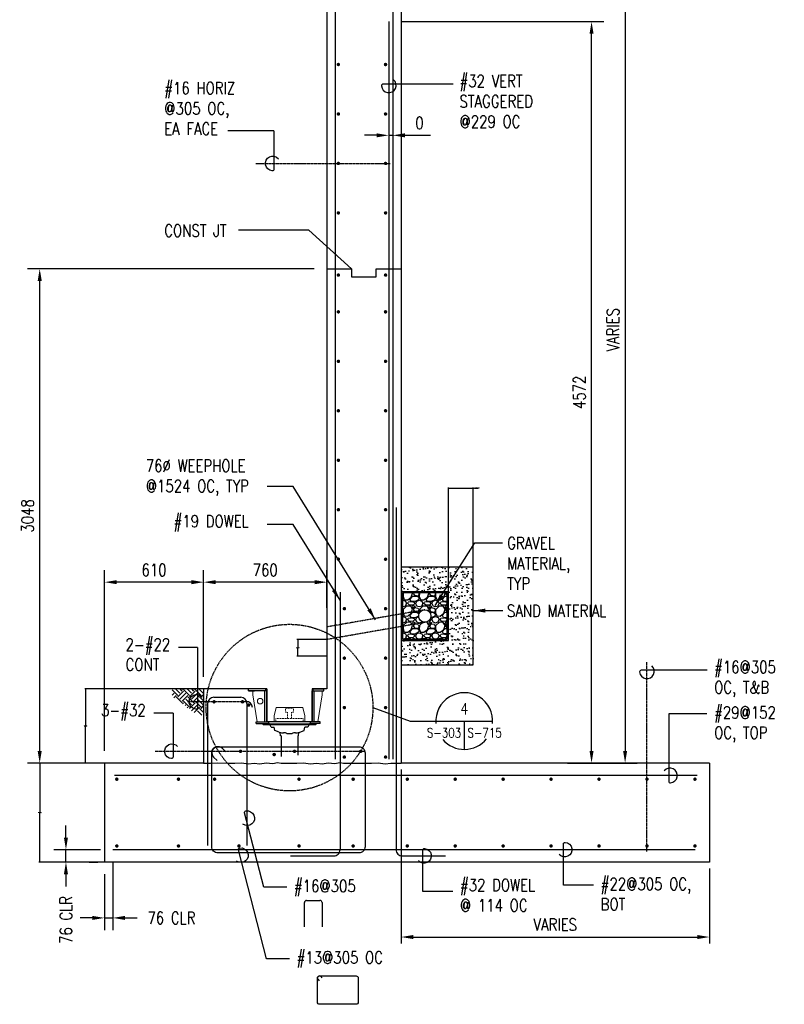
# Model space of a CAD drawing. Header units: millimetres. Extents: x -2877 to 35557, y -17134 to 14937.
# Tile 4 of 6: x 20457 to 25168, y -661 to 5409. Entities that reach past the tile are written whole.
import ezdxf
from ezdxf.enums import TextEntityAlignment as Align

# ---------------------------------------------------------------- set-up
doc = ezdxf.new("R2010")
doc.units = ezdxf.units.MM
for name, pattern in [('CENTER2', [1.125, 0.75, -0.125, 0.125, -0.125]), ('DASHED', [0.75, 0.5, -0.25]), ('HIDDEN', [0.375, 0.25, -0.125]), ('HIDDEN2', [0.1875, 0.125, -0.0625])]:
    doc.linetypes.add(name, pattern=pattern)
for name, color, linetype in [('G-ANNO-SYMB5', 5, 'DASHED'), ('S-ANNO-CNTR', 1, 'CENTER2'), ('S-ANNO-DIMS', 2, 'Continuous'), ('S-ANNO-PATT', 1, 'Continuous'), ('S-ANNO-SYMB_4', 4, 'Continuous'), ('S-ANNO-TEXT', 3, 'Continuous'), ('S-SDEL-LW25', 3, 'Continuous'), ('S-SECT-CONC', 4, 'Continuous'), ('S-SECT-HIDE', 2, 'HIDDEN'), ('S-SECT-MBND', 1, 'Continuous'), ('S-SECT-PATT', 1, 'Continuous'), ('S-SECT-RBAR', 5, 'Continuous')]:
    doc.layers.add(name, color=color, linetype=linetype)
doc.layers.add('S-SDEL-HIDD', color=8, linetype='HIDDEN2', lineweight=9)
doc.layers.add('S-SDEL-LW18', color=190, linetype='Continuous', lineweight=18)
doc.styles.add('BASE16', font='romans.shx', dxfattribs={"width": 0.8})
doc.styles.add('DETNO', font='romans', dxfattribs={"width": 0.7})
doc.styles.add('ROMANS', font='ROMANS.shx', dxfattribs={"width": 0.8})
doc.styles.add('TAGS', font='romans', dxfattribs={"width": 0.5})
doc.styles.add('Text', font='romans.shx', dxfattribs={"width": 0.8, "height": 3})
doc.dimstyles.new('NFL_1', dxfattribs={"dimscale": 0, "dimtxt": 3, "dimasz": 3.3, "dimexe": 3, "dimexo": 3, "dimgap": 1.5, "dimtad": 1, "dimdec": 0, "dimzin": 3, "dimdsep": 46, "dimtxsty": 'Text', "dimblk2": 'ARCHTICK', "dimcen": 3, "dimdle": 3, "dimclrd": 1, "dimclre": 1, "dimclrt": 2, "dimadec": 0, "dimazin": 0, "dimtfac": 0.75, "dimtdec": 0, "dimtmove": 2, "dimatfit": 3, "dimfxl": 0.125, "dimtfillclr": 1, "dimfrac": 2, "dimtolj": 1, "dimtzin": 0, "dimarcsym": 1})
doc.dimstyles.get("Standard").update_dxf_attribs({"dimtxt": 0.125, "dimasz": 0.125, "dimexe": 0.18, "dimexo": 0.0625, "dimgap": 0.125, "dimtad": 0, "dimtih": 1, "dimtoh": 1, "dimdec": 4, "dimzin": 0, "dimdsep": 46, "dimtxsty": 'Text', "dimcen": 0.125, "dimclrt": 2, "dimadec": 0, "dimazin": 0, "dimtfac": 1, "dimtdec": 4, "dimtofl": 0, "dimtmove": 0, "dimatfit": 3, "dimfxl": 0.18, "dimtolj": 1, "dimtzin": 0, "dimarcsym": 0})

# ---------------------------------------------------------------- blocks, each defined once
blk = doc.blocks.new('*D61')
at = {"layer": 'Defpoints', "color": 0, "transparency": 16777216}
for p in [(20580.4, 825.9), (20978.9, 825.9), (20978.9, 215.9)]:
    blk.add_point(p, dxfattribs=at)
at = {"layer": 'S-ANNO-DIMS', "color": 0, "lineweight": -2, "transparency": 16777216}
for p, q in [((20977.3, 825.9), (20575.9, 825.9)), ((20580.4, 822.8), (20580.4, 525.5)), ((20580.4, 219), (20580.4, 516.3)), ((20977.3, 215.9), (20575.9, 215.9))]:
    blk.add_line(p, q, dxfattribs=at)
at = {"layer": 'S-ANNO-DIMS', "color": 0, "transparency": 16777216}
for points in [[(20579.9, 822.8), (20580.9, 822.8), (20580.4, 825.9)], [(20579.9, 219), (20580.9, 219), (20580.4, 215.9)]]:
    blk.add_solid(points, dxfattribs=at)
at = {"layer": 'S-ANNO-DIMS', "color": 2, "transparency": 16777216, "insert": (20580.4, 520.9), "char_height": 3, "attachment_point": 5, "style": 'Text'}
blk.add_mtext('\\A1;610.0000', dxfattribs=at)
blk = doc.blocks.new('*D62')
at = {"layer": 'Defpoints', "color": 0, "transparency": 16777216}
for p in [(20862.5, 1282.9), (21589.9, 1282.9), (20978.9, 825.9)]:
    blk.add_point(p, dxfattribs=at)
at = {"layer": 'S-ANNO-DIMS', "color": 0, "lineweight": -2, "transparency": 16777216}
for p, q in [((21588.3, 1282.9), (20858, 1282.9)), ((20862.5, 1279.8), (20862.5, 1059)), ((20862.5, 829), (20862.5, 1049.8)), ((20977.3, 825.9), (20858, 825.9))]:
    blk.add_line(p, q, dxfattribs=at)
at = {"layer": 'S-ANNO-DIMS', "color": 0, "transparency": 16777216}
for points in [[(20862, 1279.8), (20863, 1279.8), (20862.5, 1282.9)], [(20862, 829), (20863, 829), (20862.5, 825.9)]]:
    blk.add_solid(points, dxfattribs=at)
at = {"layer": 'S-ANNO-DIMS', "color": 2, "transparency": 16777216, "insert": (20862.5, 1054.4), "char_height": 3, "attachment_point": 5, "style": 'Text'}
blk.add_mtext('\\A1;457.0000', dxfattribs=at)
blk = doc.blocks.new('*D72')
at = {"layer": 'Defpoints', "color": 0, "transparency": 16777216}
for p in [(20742.1, 292.1), (21030.6, 292.1), (20978.9, 215.9)]:
    blk.add_point(p, dxfattribs=at)
at = {"layer": 'S-ANNO-DIMS', "color": 1, "lineweight": -2, "transparency": 16777216}
for p, q in [((20742.1, 367.1), (20742.1, 442.1)), ((20955.6, 292.1), (20667.1, 292.1)), ((20742.1, 215.9), (20742.1, 292.1)), ((20903.9, 215.9), (20667.1, 215.9)), ((20742.1, 140.9), (20742.1, 65.9))]:
    blk.add_line(p, q, dxfattribs=at)
at = {"layer": 'S-ANNO-DIMS', "color": 1, "transparency": 16777216}
for points in [[(20729.6, 367.1), (20754.6, 367.1), (20742.1, 292.1)], [(20729.6, 140.9), (20754.6, 140.9), (20742.1, 215.9)]]:
    blk.add_solid(points, dxfattribs=at)
at = {"layer": 'S-ANNO-DIMS', "color": 2, "transparency": 16777216, "insert": (20742.1, -140.9), "char_height": 75, "attachment_point": 5, "rotation": 90, "style": 'Text'}
blk.add_mtext('\\A1;76 CLR', dxfattribs=at)
blk = doc.blocks.new('_ArchTick')
at = {"color": 0, "linetype": 'ByBlock', "const_width": 0.15}
blk.add_lwpolyline([(-0.5, -0.5), (0.5, 0.5)], dxfattribs=at)
blk = doc.blocks.new('*D70')
at = {"layer": 'Defpoints', "color": 0, "transparency": 16777216}
for p in [(21589.9, 1941.4), (22349.9, 1708.5), (21589.9, 1282.9)]:
    blk.add_point(p, dxfattribs=at)
at = {"layer": 'S-ANNO-DIMS', "color": 1, "lineweight": -2, "transparency": 16777216}
for p, q in [((21589.9, 1357.9), (21589.9, 2016.4)), ((22349.9, 1783.5), (22349.9, 2016.4)), ((22274.9, 1941.4), (21664.9, 1941.4))]:
    blk.add_line(p, q, dxfattribs=at)
at = {"layer": 'S-ANNO-DIMS', "color": 1, "transparency": 16777216}
for points in [[(21664.9, 1953.9), (21664.9, 1928.9), (21589.9, 1941.4)], [(22274.9, 1953.9), (22274.9, 1928.9), (22349.9, 1941.4)]]:
    blk.add_solid(points, dxfattribs=at)
at = {"layer": 'S-ANNO-DIMS', "color": 2, "transparency": 16777216, "insert": (21969.9, 2016.4), "char_height": 75, "attachment_point": 5, "style": 'Text'}
blk.add_mtext('\\A1;760', dxfattribs=at)
blk = doc.blocks.new('*D69')
at = {"layer": 'Defpoints', "color": 0, "transparency": 16777216}
for p in [(20979.9, 1941.4), (21589.9, 1282.9), (20979.9, 825.9)]:
    blk.add_point(p, dxfattribs=at)
at = {"layer": 'S-ANNO-DIMS', "color": 1, "lineweight": -2, "transparency": 16777216}
for p, q in [((20979.9, 900.9), (20979.9, 2016.4)), ((21589.9, 1357.9), (21589.9, 2016.4)), ((21514.9, 1941.4), (21054.9, 1941.4))]:
    blk.add_line(p, q, dxfattribs=at)
at = {"layer": 'S-ANNO-DIMS', "color": 1, "transparency": 16777216}
for points in [[(21054.9, 1953.9), (21054.9, 1928.9), (20979.9, 1941.4)], [(21514.9, 1953.9), (21514.9, 1928.9), (21589.9, 1941.4)]]:
    blk.add_solid(points, dxfattribs=at)
at = {"layer": 'S-ANNO-DIMS', "color": 2, "transparency": 16777216, "insert": (21284.9, 2016.4), "char_height": 75, "attachment_point": 5, "style": 'Text'}
blk.add_mtext('\\A1;610', dxfattribs=at)
blk = doc.blocks.new('*D63')
at = {"layer": 'Defpoints', "color": 0, "transparency": 16777216}
for p in [(22169.8, 1587.9), (22349.9, 1587.9), (22349.9, 1485.9)]:
    blk.add_point(p, dxfattribs=at)
at = {"layer": 'S-ANNO-DIMS', "color": 0, "lineweight": -2, "transparency": 16777216}
for p, q in [((22348.3, 1587.9), (22165.3, 1587.9)), ((22169.8, 1584.8), (22169.8, 1541.5)), ((22169.8, 1489), (22169.8, 1532.3)), ((22348.3, 1485.9), (22165.3, 1485.9))]:
    blk.add_line(p, q, dxfattribs=at)
at = {"layer": 'S-ANNO-DIMS', "color": 0, "transparency": 16777216}
for points in [[(22169.3, 1584.8), (22170.3, 1584.8), (22169.8, 1587.9)], [(22169.3, 1489), (22170.3, 1489), (22169.8, 1485.9)]]:
    blk.add_solid(points, dxfattribs=at)
at = {"layer": 'S-ANNO-DIMS', "color": 2, "transparency": 16777216, "insert": (22169.8, 1536.9), "char_height": 3, "attachment_point": 5, "style": 'Text'}
blk.add_mtext('\\A1;102.0000', dxfattribs=at)
blk = doc.blocks.new('*D71')
at = {"layer": 'Defpoints', "color": 0, "transparency": 16777216}
for p in [(21030.6, 292.1), (20979.9, 215.9), (21030.6, -128.7)]:
    blk.add_point(p, dxfattribs=at)
at = {"layer": 'S-ANNO-DIMS', "color": 1, "lineweight": -2, "transparency": 16777216}
for p, q in [((21030.6, 217.1), (21030.6, -203.7)), ((20979.9, 140.9), (20979.9, -203.7)), ((20904.9, -128.7), (20829.9, -128.7)), ((20979.9, -128.7), (21030.6, -128.7)), ((21105.6, -128.7), (21180.6, -128.7))]:
    blk.add_line(p, q, dxfattribs=at)
at = {"layer": 'S-ANNO-DIMS', "color": 1, "transparency": 16777216}
for points in [[(20904.9, -116.2), (20904.9, -141.2), (20979.9, -128.7)], [(21105.6, -116.2), (21105.6, -141.2), (21030.6, -128.7)]]:
    blk.add_solid(points, dxfattribs=at)
at = {"layer": 'S-ANNO-DIMS', "color": 2, "transparency": 16777216, "insert": (21392, -128.7), "char_height": 75, "attachment_point": 5, "style": 'Text'}
blk.add_mtext('\\A1;76 CLR', dxfattribs=at)
blk = doc.blocks.new('SECTOR BUBBLE')
for p, q in [((-0.5, 0), (0.5, 0)), ((0, 0), (0, -0.5))]:
    blk.add_line(p, q)
for start, end in [(354.9415, 184.6306), (220.7746, 321.2747)]:
    blk.add_arc((0, 0), 0.5, start, end)
at = {"style": 'DETNO', "width": 0.7}
blk.add_attdef('DRAWING', text='', height=0.225, dxfattribs=at).set_placement((0, 0.057), align=Align.CENTER)
at = {"style": 'TAGS', "width": 0.4, "flags": 1}
blk.add_attdef('DET_NAME', (-0.065, -0.025), '', height=0.225, dxfattribs=at)
at = {"style": 'TAGS', "width": 0.5}
blk.add_attdef('REF', text='', height=0.225, dxfattribs=at).set_placement((-0.055, -0.289), align=Align.RIGHT)
blk.add_attdef('SHEET', (0.055, -0.289), '', height=0.225, dxfattribs=at)
blk = doc.blocks.new('*D64')
at = {"layer": 'Defpoints', "color": 0, "transparency": 16777216}
for p in [(23250.9, 2520.3), (23250.9, 2034.8), (23098.9, 1882.8)]:
    blk.add_point(p, dxfattribs=at)
at = {"layer": 'S-ANNO-DIMS', "color": 0, "lineweight": -2, "transparency": 16777216}
for p, q in [((23098.9, 1884.4), (23098.9, 2524.8)), ((23102, 2520.3), (23247.8, 2520.3)), ((23250.9, 2036.4), (23250.9, 2524.8)), ((23250.9, 2520.3), (23258.3, 2520.3))]:
    blk.add_line(p, q, dxfattribs=at)
at = {"layer": 'S-ANNO-DIMS', "color": 0, "transparency": 16777216}
for points in [[(23102, 2520.8), (23102, 2519.7), (23098.9, 2520.3)], [(23247.8, 2520.8), (23247.8, 2519.7), (23250.9, 2520.3)]]:
    blk.add_solid(points, dxfattribs=at)
at = {"layer": 'S-ANNO-DIMS', "color": 2, "transparency": 16777216, "insert": (23274.3, 2520.3), "char_height": 3, "attachment_point": 5, "style": 'Text'}
blk.add_mtext('\\A1;151.9997, TYP', dxfattribs=at)
blk = doc.blocks.new('*D68')
at = {"layer": 'Defpoints', "color": 0, "transparency": 16777216}
for p in [(20580.4, 3873.9), (22346.5, 3873.9), (20979.9, 825.9)]:
    blk.add_point(p, dxfattribs=at)
at = {"layer": 'S-ANNO-DIMS', "color": 1, "lineweight": -2, "transparency": 16777216}
for p, q in [((22271.5, 3873.9), (20505.4, 3873.9)), ((20580.4, 900.9), (20580.4, 3798.9)), ((20904.9, 825.9), (20505.4, 825.9))]:
    blk.add_line(p, q, dxfattribs=at)
at = {"layer": 'S-ANNO-DIMS', "color": 1, "transparency": 16777216}
for points in [[(20567.9, 3798.9), (20592.9, 3798.9), (20580.4, 3873.9)], [(20567.9, 900.9), (20592.9, 900.9), (20580.4, 825.9)]]:
    blk.add_solid(points, dxfattribs=at)
at = {"layer": 'S-ANNO-DIMS', "color": 2, "transparency": 16777216, "insert": (20505.4, 2349.9), "char_height": 75, "attachment_point": 5, "rotation": 90, "style": 'Text'}
blk.add_mtext('\\A1;3048', dxfattribs=at)
blk = doc.blocks.new('*D67')
at = {"layer": 'Defpoints', "color": 0, "transparency": 16777216}
for p in [(22730.9, 5397.9), (23980.4, 5397.9), (23756.9, 825.9)]:
    blk.add_point(p, dxfattribs=at)
at = {"layer": 'S-ANNO-DIMS', "color": 1, "lineweight": -2, "transparency": 16777216}
for p, q in [((22805.9, 5397.9), (24055.4, 5397.9)), ((23980.4, 900.9), (23980.4, 5322.9)), ((23831.9, 825.9), (24055.4, 825.9))]:
    blk.add_line(p, q, dxfattribs=at)
at = {"layer": 'S-ANNO-DIMS', "color": 1, "transparency": 16777216}
for points in [[(23967.9, 5322.9), (23992.9, 5322.9), (23980.4, 5397.9)], [(23967.9, 900.9), (23992.9, 900.9), (23980.4, 825.9)]]:
    blk.add_solid(points, dxfattribs=at)
at = {"layer": 'S-ANNO-DIMS', "color": 2, "transparency": 16777216, "insert": (23905.4, 3111.9), "char_height": 75, "attachment_point": 5, "rotation": 90, "style": 'Text'}
blk.add_mtext('\\A1;4572', dxfattribs=at)
blk = doc.blocks.new('*D66')
at = {"layer": 'Defpoints', "color": 0, "transparency": 16777216}
for p in [(23682.3, 6171.3), (23756.9, 825.9), (24187.2, 825.9)]:
    blk.add_point(p, dxfattribs=at)
at = {"layer": 'S-ANNO-DIMS', "color": 1, "lineweight": -2, "transparency": 16777216}
for p, q in [((23757.3, 6171.3), (24262.2, 6171.3)), ((24187.2, 6096.3), (24187.2, 900.9)), ((23831.9, 825.9), (24262.2, 825.9))]:
    blk.add_line(p, q, dxfattribs=at)
at = {"layer": 'S-ANNO-DIMS', "color": 1, "transparency": 16777216}
for points in [[(24174.7, 6096.3), (24199.7, 6096.3), (24187.2, 6171.3)], [(24174.7, 900.9), (24199.7, 900.9), (24187.2, 825.9)]]:
    blk.add_solid(points, dxfattribs=at)
at = {"layer": 'S-ANNO-DIMS', "color": 2, "transparency": 16777216, "insert": (24112.2, 3498.6), "char_height": 75, "attachment_point": 5, "rotation": 90, "style": 'Text'}
blk.add_mtext('\\A1;VARIES', dxfattribs=at)

msp = doc.modelspace()

# ---------------------------------------------------------------- hatches: boundary and pattern name
at = {"layer": 'S-ANNO-PATT'}
h = msp.add_hatch(dxfattribs=at)
h.set_pattern_fill('AR-SAND', color=256, scale=25.399949, style=0)
h.set_pattern_definition([(37.5, (11618.91, -8674.74), (-1.60003, 48.94123), [0, -38.60792, 0, -43.17991, 0, -41.27492]), (7.5, (11618.91, -8674.74), (44.95224, 71.68237), [0, -20.82796, 0, -34.79793, 0, -13.33497]), (327.5, (11587.67, -8674.74), (79.09905, 0.14374), [0, -12.69997, 0, -45.71991, 0, -59.68988]), (317.5, (11587.67, -8674.74), (76.35546, 22.29291), [0, -6.34999, 0, -29.97194, 0, -34.28993])])
h.paths.add_polyline_path([(23250.87731, 2034.79889), (22806.8782, 2034.79889), (22806.8782, 1882.7992), (23098.87762, 1882.7992), (23098.87762, 1582.7998), (22806.8782, 1582.7998), (22806.8782, 1430.8001), (23250.87731, 1430.8001)])
at = {"layer": 'S-SECT-PATT'}
h = msp.add_hatch(dxfattribs=at)
h.set_pattern_fill('GRAVEL', color=256, scale=99.9998, style=0)
h.set_pattern_definition([(228.0128, (6690.358, -17490.072), (-799.9982232, -899.9983342), [13.45357, -1331.90614]), (184.9697, (6681.358, -17500.072), (1199.99770515, 99.9989307), [23.08675, -2285.58793]), (132.5104, (6658.358, -17502.072), (999.9970718, -1099.9986674), [16.27877, -1611.59998]), (267.2737, (6619.358, -17527.072), (99.9994018, 1999.9960295), [21.02376, -2081.35164]), (292.8337, (6618.358, -17548.072), (-499.9999905, 1199.9972412), [20.61546, -2040.9332]), (357.2737, (6626.358, -17567.072), (-1999.9960295, 99.9994018), [21.02376, -2081.35164]), (37.6942, (6647.358, -17568.072), (-1299.99813456, -999.9970405), [27.80284, -2752.4794]), (72.2553, (6669.358, -17551.072), (699.99967627, 2199.9952231), [26.24875, -2598.6269]), (121.4296, (6677.358, -17526.072), (-799.9992234, 1299.99690365), [21.09496, -2088.40312]), (175.2364, (6666.358, -17508.072), (1099.9978946, -99.9989533), [24.08315, -1180.07394]), (222.3974, (6642.358, -17506.0722), (-1199.9983351, -1099.9970082), [31.14474, -3083.33133]), (138.8141, (6718.358, -17528.072), (-699.9988947, 599.9985313), [10.63008, -1052.3823]), (171.4692, (6710.3577, -17521.072), (1299.9972285, -200.000391), [20.22366, -2002.1471]), (225, (6690.36, -17518.07), (-1e-14, -99.99983), [14.14207, -127.27895]), (203.1986, (6683.358, -17506.072), (499.998973, 199.9997325), [7.6158, -753.96]), (291.8014, (6676.358, -17509.072), (-99.999791, 299.999427), [10.77028, -527.74514]), (30.9638, (6680.358, -17519.072), (299.999202, 199.999848), [17.49287, -565.60117]), (161.5651, (6695.358, -17510.072), (199.999643, -99.99964), [12.64907, -303.5781]), (16.3895, (6618.358, -17509.072), (999.9982198, 299.998671), [17.71996, -1754.281]), (70.3462, (6635.358, -17504.072), (-399.9987247, -1099.9980136), [14.86607, -1471.73786]), (293.1986, (6695.358, -17490.072), (-199.9997325, 499.998973), [15.23147, -746.3443]), (343.6105, (6701.358, -17504.072), (-999.9982198, 299.998671), [17.71996, -1754.281]), (339.444, (6618.358, -17571.072), (-499.9991845, 199.9991996), [17.08797, -837.31073]), (294.7751, (6634.358, -17577.072), (-499.998219, 1099.9981422), [14.31777, -1417.46147]), (66.8014, (6696.358, -17590.072), (199.9997325, 499.998973), [15.23147, -746.3443]), (17.354, (6702.358, -17576.072), (-1299.9976019, -399.9986502), [16.76307, -1659.53908]), (69.444, (6647.358, -17590.072), (-199.9991996, -499.9991845), [8.544, -845.8547]), (101.3099, (6690.358, -17590.072), (-99.999563, 399.999275), [5.099, -504.8019]), (165.9638, (6689.358, -17585.072), (299.999455, -99.999606), [20.61546, -391.6942]), (186.009, (6669.358, -17580.072), (999.9979751, 99.9997317), [19.10496, -1891.3885]), (303.6901, (6680.358, -17528.072), (-99.999933, 199.999556), [14.42217, -346.1322]), (353.1572, (6688.3578, -17540.072), (1699.99653655, -200.0003998), [25.17935, -2492.7513]), (60.9454, (6713.358, -17543.072), (-399.9992027, -699.9986385), [10.29558, -1019.26536]), (90, (6718.36, -17534.07), (-99.9998, 99.9998), [6, -93.9998]), (120.2564, (6667.358, -17577.072), (399.9986887, -699.9988456), [13.89237, -1375.34925]), (48.0128, (6660.358, -17565.072), (799.9982232, 899.9983342), [26.90715, -1318.45256]), (0, (6678.36, -17545.07), (99.9998, 99.9998), [25.99995, -73.99985]), (325.3048, (6704.358, -17545.072), (-999.9974259, 699.999461), [15.81137, -1565.32427]), (254.0546, (6717.358, -17554.072), (-99.999789, -399.999213), [14.56017, -713.44937]), (207.646, (6713.3577, -17568.072), (-1899.9957807, -999.9987713), [23.70645, -2346.9427]), (175.4261, (6692.3578, -17579.072), (-1299.9974558, 99.9992801), [25.07985, -2482.90243])])
h.paths.add_polyline_path([(23090.87763, 1874.79921), (22814.87818, 1874.79921), (22814.87818, 1743.19955), (22938.26252, 1767.87642, -0.5351837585), (22990.87791, 1732.7995, -1), (22914.87791, 1732.7995, -0.3027756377), (22938.26252, 1767.87642), (22814.87818, 1743.19955), (22814.87818, 1590.79978), (23090.87763, 1590.79978)])
h = msp.add_hatch(dxfattribs=at)
h.set_pattern_fill('EARTH', color=256, scale=203, angle=45, style=0)
h.set_pattern_definition([(45, (6888.05, -14797.726), (7e-15, 71.77134), [50.75, -50.75]), (45, (6874.594, -14784.27), (7e-15, 71.77134), [50.75, -50.75]), (45, (6861.137, -14770.81), (7e-15, 71.77134), [50.75, -50.75]), (135, (6861.137, -14761.84), (-71.77134, 1e-14), [50.75, -50.75]), (135, (6874.594, -14748.383), (-71.77134, 1e-14), [50.75, -50.75]), (135, (6888.05, -14734.926), (-71.77134, 1e-14), [50.75, -50.75])])
h.paths.add_polyline_path([(21589.8782, 1282.89461), (21396.86416, 1282.89461), (21396.86416, 1238.10617), (21426.8887, 1208.08164), (21469.09189, 1187.36833), (21509.84006, 1146.62017), (21589.8782, 1118.19371)])

# ---------------------------------------------------------------- linework, layer by layer
at = {"layer": 'G-ANNO-SYMB5', "color": 1, "ltscale": 10}
msp.add_circle((22119.5782, 1168.04461), 513.63495, dxfattribs=at)
at = {"layer": 'S-ANNO-CNTR', "linetype": 'CENTER2', "ltscale": 10}
for p, q in [((21911.35208, 4523.04487), (22740.47617, 4523.04487)), ((24321.8733, 281.67976), (24321.8733, 1447.26358)), ((21292.0669, 898.77575), (22581.93779, 898.77575))]:
    msp.add_line(p, q, dxfattribs=at)
at = {"layer": 'S-ANNO-CNTR', "ltscale": 10}
msp.add_line((21867.44294, 1203.77575), (21491.86367, 1203.77575), dxfattribs=at)
at = {"layer": 'S-ANNO-DIMS'}
for p, q in [((22023.33403, 4724.59704), (21738.96244, 4724.59704)), ((22655.8783, 4696.39382), (22580.8783, 4696.39382)), ((22730.8783, 4696.39382), (22755.8783, 4696.39382)), ((22830.8783, 4696.39382), (22988.93426, 4696.39382)), ((21553.42505, 1538.30979), (21434.89532, 1538.30979)), ((21402.29295, 1133.72855), (21283.76322, 1133.72855)), ((24690.92199, 1129.44256), (24456.17328, 1129.44256)), ((22806.8782, 786.39461), (22806.8782, -285.94412)), ((20884.95434, 215.89461), (20938.2895, 215.89461)), ((24706.8782, 176.39461), (24706.8782, -285.94412)), ((23991.88797, 72.63561), (23807.6105, 72.63561)), ((22102.02406, 60.42203), (21961.46789, 60.42203)), ((23125.08389, 34.63561), (22940.80642, 34.63561)), ((22881.8782, -246.44412), (24631.8782, -246.44412)), ((22118.50662, -380.93935), (21977.95045, -380.93935))]:
    msp.add_line(p, q, dxfattribs=at)
for points in [[(23127.76271, 5011.94011), (22695.57854, 5011.94011, 0.4380101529), (22685.68885, 5001.21981, 1.4988054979), (22760.15856, 5039.48112)], [(22023.33403, 4724.59704), (22023.33403, 4487.74511, -0.4380101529), (22012.61374, 4477.85541, -1.4988054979), (22050.87505, 4552.32513)], [(21553.42505, 1538.30979), (21553.42505, 1168.47599, -0.4380101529), (21542.70476, 1158.58629, -1.4988054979), (21580.96607, 1233.05601)], [(24692.7045, 1398.3566), (24286.57354, 1398.3566, 0.4380101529), (24276.68384, 1387.6363, 1.4988054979), (24351.15356, 1425.89761)], [(21402.29295, 1133.72855), (21402.29295, 863.47599, -0.4380101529), (21391.57265, 853.58629, -1.4988054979), (21429.83397, 928.05601)], [(24456.17328, 1129.44256), (24456.17328, 714.39501, 0.4380101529), (24466.89358, 704.50531, 1.4988054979), (24428.63227, 778.97502)], [(21961.46789, 60.42203), (21842.97526, 518.34712, -0.4380101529), (21850.87627, 530.60701, -1.4988054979), (21832.49029, 448.92701)], [(23807.6105, 72.63561), (23807.6105, 327.39422, -0.4380101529), (23818.33079, 337.28392, -1.4988054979), (23780.06948, 262.8142)], [(21977.95045, -380.93935), (21804.29525, 290.16629, -0.4380101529), (21812.19626, 302.42618, -1.4988054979), (21793.81028, 220.74618)], [(22940.80642, 34.63561), (22940.80642, 289.39422, -0.4380101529), (22951.52671, 299.28392, -1.4988054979), (22913.2654, 224.8142)]]:
    msp.add_lwpolyline(points, format="xyb", dxfattribs=at)
msp.add_lwpolyline([(22633.21315, 1168.04461), (22863.21562, 1085.07544), (23021.29825, 1085.07544)], dxfattribs=at)
for points in [[(22655.8783, 4708.89382), (22655.8783, 4683.89382), (22730.8783, 4696.39382)], [(22830.8783, 4708.89382), (22830.8783, 4683.89382), (22755.8783, 4696.39382)], [(22881.8782, -233.94412), (22881.8782, -258.94412), (22806.8782, -246.44412)], [(24631.8782, -233.94412), (24631.8782, -258.94412), (24706.8782, -246.44412)]]:
    msp.add_solid(points, dxfattribs=at)
at = {"layer": 'S-ANNO-TEXT'}
for p, q in [((22211.63603, -182.66113), (22211.63603, -33.80144)), ((22224.93603, -20.50144), (22307.22179, -20.50144)), ((22320.52179, -33.80144), (22320.52179, -182.66113))]:
    msp.add_line(p, q, dxfattribs=at)
msp.add_lwpolyline([(22542.86763, -647.98316, -0.4142135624), (22529.56763, -661.28316), (22304.71367, -661.28316, -0.4142135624), (22291.41367, -647.98316), (22291.41367, -499.12346, -0.4142135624), (22304.71367, -485.82346), (22529.56763, -485.82346, -0.4142135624), (22542.86763, -499.12346)], format="xyb", close=True, dxfattribs=at)
msp.add_lwpolyline([(22321.51295, -497.1137), (22314.11819, -489.71894, 1), (22295.30915, -508.52798), (22302.70391, -515.92274)], format="xyb", dxfattribs=at)
for centre, start, end in [((22224.93603, -33.80144), 90, 180), ((22307.22179, -33.80144), 0, 90)]:
    msp.add_arc(centre, 13.3, start, end, dxfattribs=at)
at = {"layer": 'S-SDEL-HIDD'}
for p, q in [((22094.44675, 1165.04461), (22094.44675, 1140.04461)), ((22094.44675, 1165.04461), (22144.44675, 1165.04461)), ((22144.44675, 1165.04461), (22144.44675, 1140.04461)), ((22204.31531, 1101.56683), (22034.5782, 1101.56683)), ((22034.5782, 1080.89461), (22034.5782, 1101.56683)), ((22106.44675, 1140.04461), (22094.44675, 1140.04461)), ((22106.44675, 1140.04461), (22106.44675, 1101.56683)), ((22144.44675, 1140.22274), (22132.44675, 1140.04461)), ((22132.44675, 1140.04461), (22132.44675, 1101.56683)), ((22204.31531, 1080.89461), (22204.31531, 1101.56683))]:
    msp.add_line(p, q, dxfattribs=at)
at = {"layer": 'S-SDEL-LW18'}
for p, q in [((21892.57545, 1270.89461), (21892.57545, 1245.89461)), ((21919.5782, 1080.89461), (21892.57545, 1245.89461)), ((22294.5782, 1080.89461), (22321.58095, 1245.89461)), ((22321.58095, 1270.89461), (22321.58095, 1245.89461)), ((22037.5782, 1168.04461), (22025.5782, 1118.04461)), ((22201.5782, 1168.04461), (22037.5782, 1168.04461)), ((22201.5782, 1168.04461), (22213.5782, 1118.04461)), ((22025.5782, 1118.04461), (22025.5782, 1080.89461)), ((22213.5782, 1118.04461), (22213.5782, 1080.89461)), ((22249.5782, 1080.89461), (21989.5782, 1080.89461))]:
    msp.add_line(p, q, dxfattribs=at)
msp.add_circle((21938.57545, 1207.89461), 17, dxfattribs=at)
at = {"layer": 'S-SDEL-LW25'}
for p, q in [((21973.57545, 1282.89461), (21866.57545, 1282.89461)), ((21866.57545, 1270.89461), (21866.57545, 1282.89461)), ((21973.57545, 1270.89461), (21973.57545, 1282.89461)), ((22265.58095, 1282.89461), (22330.5782, 1282.89461)), ((22265.58095, 1270.89461), (22265.58095, 1282.89461)), ((22286.58095, 1282.89461), (22315.58095, 1282.89461)), ((22330.5782, 1270.89461), (22330.5782, 1282.89461)), ((21973.57545, 1270.89461), (21866.57545, 1270.89461)), ((21866.57545, 1270.89461), (21904.57545, 1270.89461)), ((21967.5782, 1080.89461), (21967.5782, 1270.89461)), ((21979.5782, 1270.89461), (21967.5782, 1270.89461)), ((21979.5782, 1080.89461), (21979.5782, 1270.89461)), ((22259.5782, 1080.89461), (22259.5782, 1270.89461)), ((22259.5782, 1270.89461), (22271.5782, 1270.89461)), ((22265.58095, 1270.89461), (22330.5782, 1270.89461)), ((22271.5782, 1080.89461), (22271.5782, 1270.89461)), ((21914.5782, 1080.89461), (21989.5782, 1080.89461)), ((21914.5782, 1070.89461), (21914.5782, 1080.89461)), ((21914.5782, 1070.89461), (21992.5782, 1070.89461)), ((21954.5782, 1068.89461), (22284.31531, 1068.89461)), ((21956.46436, 1062.89461), (22282.42915, 1062.89461)), ((21993.1782, 1068.89461), (21989.5782, 1080.89461)), ((22005.5782, 1046.89461), (22025.0182, 1046.89461)), ((22029.5782, 1027.89461), (22025.0182, 1046.89461)), ((22209.31531, 1027.89461), (22213.87531, 1046.89461)), ((22233.31531, 1046.89461), (22213.87531, 1046.89461)), ((22245.9782, 1068.89461), (22249.5782, 1080.89461)), ((22307.5782, 1070.89461), (22246.5782, 1070.89461)), ((22307.5782, 1080.89461), (22249.5782, 1080.89461)), ((22307.5782, 1070.89461), (22307.5782, 1080.89461)), ((22056.5782, 1016.89461), (22029.5782, 1027.89461)), ((22064.73485, 994.89461), (22062.83033, 1014.57468)), ((22068.5782, 994.89461), (22064.73485, 994.89461)), ((22068.5782, 994.89461), (22068.5782, 865.75444)), ((22103.35967, 1007.93763), (22135.53384, 1007.93763)), ((22170.31531, 994.89461), (22174.15865, 994.89461)), ((22170.5782, 994.89461), (22170.5782, 873.90468)), ((22174.15865, 994.89461), (22176.06318, 1014.57468)), ((22182.31531, 1016.89461), (22209.31531, 1027.89461))]:
    msp.add_line(p, q, dxfattribs=at)
for centre, radius, start, end in [((21963.52487, 1068.41062), 8.95976, 176.90347899, 217.998648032), ((21983.44981, 1045.83042), 22.15396, 2.753332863, 50.376769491), ((22255.44369, 1045.83042), 22.15396, 129.623230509, 177.246667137), ((22275.36863, 1068.41062), 8.95976, 322.001351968, 3.09652101), ((22076.70803, 1061.55905), 48.99104, 245.739368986, 277.771134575), ((22086.10543, 981.93433), 31.20705, 56.434125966, 95.097935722), ((22152.78807, 981.93433), 31.20705, 84.902064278, 123.565874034), ((22162.18547, 1061.55905), 48.99104, 262.228865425, 294.260631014)]:
    msp.add_arc(centre, radius, start, end, dxfattribs=at)
at = {"layer": 'S-SECT-CONC'}
for p, q in [((22349.8782, 5832.71238), (22349.8782, 1282.89461)), ((22806.8782, 5832.71238), (22806.8782, 825.89461)), ((21589.8782, 1282.89461), (21589.8782, 825.89461)), ((21979.5782, 1282.89461), (21589.8782, 1282.89461)), ((21979.5782, 1282.89461), (21979.5782, 1080.89461)), ((22259.5782, 1282.89461), (22259.5782, 1080.89461)), ((22349.8782, 1282.89461), (22259.5782, 1282.89461)), ((22259.5782, 1080.89461), (21979.5782, 1080.89461)), ((22259.5782, 1080.89461), (21979.5782, 1080.89461)), ((20979.8782, 825.89461), (20979.8782, 215.89461)), ((21589.8782, 825.89461), (20979.8782, 825.89461)), ((24706.8782, 825.89461), (22806.8782, 825.89461)), ((24706.8782, 825.89461), (24706.8782, 215.89461)), ((24706.8782, 215.89461), (20979.8782, 215.89461))]:
    msp.add_line(p, q, dxfattribs=at)
msp.add_circle((22952.87791, 1732.7995), 38, dxfattribs=at)
at = {"layer": 'S-SECT-HIDE', "linetype": 'HIDDEN2'}
for p, q in [((22952.87791, 1770.7995), (22349.8782, 1665.39955)), ((22952.87791, 1693.29455), (22349.8782, 1587.89461))]:
    msp.add_line(p, q, dxfattribs=at)
at = {"layer": 'S-SECT-MBND'}
for points in [[(22349.8782, 3873.89461), (22502.3782, 3873.89461), (22502.3782, 3823.89461), (22654.3782, 3823.89461), (22654.3782, 3873.89461), (22806.8782, 3873.89461)], [(22806.8782, 1430.8001), (23250.87731, 1430.8001), (23250.87731, 2034.79889), (22806.8782, 2034.79889)], [(21589.8782, 825.89461), (21632.42241, 825.89461), (21672.83286, 828.33625), (21739.8782, 825.89461)], [(21739.8782, 825.89461), (21782.42241, 825.89461), (21822.83286, 828.33625), (21866.23665, 822.35356), (21902.15705, 825.3449), (21936.58082, 820.85788), (21975.49457, 828.33625), (22015.90508, 823.84923), (22045.83874, 829.44827), (22068.20359, 825.89461), (22123.03559, 825.89461), (22165.57981, 825.89461), (22205.99026, 828.33625), (22249.39404, 822.35356), (22285.31445, 825.3449), (22319.73822, 820.85788), (22358.65196, 828.33625), (22399.06248, 823.84923), (22428.99614, 829.44827), (22451.36098, 825.89461), (22582.19299, 825.89461), (22624.7372, 825.89461), (22665.14765, 828.33625), (22708.55144, 822.35356), (22744.47184, 825.3449), (22806.8782, 825.89461)]]:
    msp.add_lwpolyline(points, dxfattribs=at)
for points in [[(22806.8782, 1882.7992), (22806.8782, 1582.7998), (23098.87762, 1582.7998), (23098.87762, 1882.7992)], [(22814.87818, 1874.79921), (22814.87818, 1590.79978), (23090.87763, 1590.79978), (23090.87763, 1874.79921)]]:
    msp.add_lwpolyline(points, close=True, dxfattribs=at)
at = {"layer": 'S-SECT-RBAR'}
for p, q in [((22400.8781, 5832.71238), (22400.8781, 850.56506)), ((22755.8783, 5832.71238), (22755.8783, 850.56506)), ((22730.8783, 5397.89461), (22730.8783, 850.56506)), ((22776.37876, 2400.89461), (22776.37876, 292.09446)), ((22430.84008, 1878.966), (22430.84008, 292.09446)), ((21653.20219, 1231.89461), (21818.8782, 1231.89461)), ((21615.20219, 1193.89461), (21615.20219, 317.89461)), ((21856.8782, 1193.89461), (21856.8782, 317.89461)), ((22585.31809, 888.89461), (22585.31809, 310.58119)), ((24630.87835, 749.69477), (21041.83715, 749.69477)), ((24617.8782, 292.09446), (21030.60276, 292.09446))]:
    msp.add_line(p, q, dxfattribs=at)
at = {"layer": 'S-SECT-RBAR', "const_width": 10.58305}
for points in [[(22415.30135, 5133.04365, -1), (22425.8844, 5133.04365, -1)], [(22415.30135, 5133.04365, -1), (22425.8844, 5133.04365, -1)], [(22716.45505, 5133.04365, 1), (22705.872, 5133.04365, 1)], [(22716.45505, 5133.04365, 1), (22705.872, 5133.04365, 1)], [(22415.30135, 4828.04426, -1), (22425.8844, 4828.04426, -1)], [(22716.45505, 4828.04426, 1), (22705.872, 4828.04426, 1)], [(22415.30135, 4523.04487, -1), (22425.8844, 4523.04487, -1)], [(22415.30135, 4523.04487, -1), (22425.8844, 4523.04487, -1)], [(22716.45505, 4523.04487, 1), (22705.872, 4523.04487, 1)], [(22716.45505, 4523.04487, 1), (22705.872, 4523.04487, 1)], [(22415.30135, 4218.04548, -1), (22425.8844, 4218.04548, -1)], [(22716.45505, 4218.04548, 1), (22705.872, 4218.04548, 1)], [(22415.30135, 3834.74314, 1), (22425.8844, 3834.74314, 1)], [(22716.45505, 3834.74314, -1), (22705.872, 3834.74314, -1)], [(22415.30135, 3608.0467, -1), (22425.8844, 3608.0467, -1)], [(22716.45505, 3608.0467, 1), (22705.872, 3608.0467, 1)], [(22415.30135, 3303.04731, -1), (22425.8844, 3303.04731, -1)], [(22415.30135, 3303.04731, -1), (22425.8844, 3303.04731, -1)], [(22716.45505, 3303.04731, 1), (22705.872, 3303.04731, 1)], [(22716.45505, 3303.04731, 1), (22705.872, 3303.04731, 1)], [(22415.30135, 2998.04792, -1), (22425.8844, 2998.04792, -1)], [(22716.45505, 2998.04792, 1), (22705.872, 2998.04792, 1)], [(22415.30135, 2693.04853, -1), (22425.8844, 2693.04853, -1)], [(22716.45505, 2693.04853, 1), (22705.872, 2693.04853, 1)], [(22415.30135, 2388.04914, 1), (22425.8844, 2388.04914, 1)], [(22716.45505, 2388.04914, -1), (22705.872, 2388.04914, -1)], [(22415.30135, 2083.04975, -1), (22425.8844, 2083.04975, -1)], [(22716.45505, 2083.04975, 1), (22705.872, 2083.04975, 1)], [(22452.17083, 1778.05036, -1), (22462.75388, 1778.05036, -1)], [(22716.45505, 1778.05036, 1), (22705.872, 1778.05036, 1)], [(22452.17083, 1473.05097, -1), (22462.75388, 1473.05097, -1)], [(22716.45505, 1473.05097, 1), (22705.872, 1473.05097, 1)], [(21660.01991, 1203.77575, 1), (21649.43687, 1203.77575, 1)], [(21824.73649, 1203.77575, -1), (21835.31953, 1203.77575, -1)], [(21862.21366, 1183.70823, -1), (21872.79671, 1183.70823, -1)], [(22452.17083, 1168.05158, -1), (22462.75388, 1168.05158, -1)], [(22716.45505, 1168.05158, 1), (22705.872, 1168.05158, 1)], [(21823.01991, 898.77575, 1), (21812.43687, 898.77575, 1)], [(22019.62072, 878.70823, -1), (22030.20376, 878.70823, -1)], [(22155.38967, 898.77575, 1), (22144.80662, 898.77575, 1)], [(22452.17083, 863.05219, -1), (22462.75388, 863.05219, -1)], [(22553.17637, 898.77575, -1), (22563.75942, 898.77575, -1)], [(22716.45505, 863.05219, 1), (22705.872, 863.05219, 1)], [(21050.1718, 726.70823, -1), (21060.75485, 726.70823, -1)], [(21430.05138, 726.70823, -1), (21440.63443, 726.70823, -1)], [(21652.55068, 726.70823, -1), (21663.13373, 726.70823, -1)], [(22172.92957, 726.70823, -1), (22183.51262, 726.70823, -1)], [(22506.30846, 726.70823, -1), (22516.8915, 726.70823, -1)], [(22839.68734, 726.70823, -1), (22850.27039, 726.70823, -1)], [(23135.06623, 726.70823, -1), (23145.64928, 726.70823, -1)], [(23430.44511, 726.70823, -1), (23441.02816, 726.70823, -1)], [(23725.824, 726.70823, -1), (23736.40705, 726.70823, -1)], [(24021.20289, 726.70823, -1), (24031.78593, 726.70823, -1)], [(24316.58177, 726.70823, -1), (24327.16482, 726.70823, -1)], [(24611.96066, 726.70823, -1), (24622.54371, 726.70823, -1)], [(21050.1718, 315.08099, 1), (21060.75485, 315.08099, 1)], [(21430.1718, 315.08099, 1), (21440.75485, 315.08099, 1)], [(21802.55068, 315.08099, 1), (21813.13373, 315.08099, 1)], [(22172.92957, 315.08099, 1), (22183.51262, 315.08099, 1)], [(22506.30846, 315.08099, 1), (22516.8915, 315.08099, 1)], [(22839.68734, 315.08099, 1), (22850.27039, 315.08099, 1)], [(23135.06623, 315.08099, 1), (23145.64928, 315.08099, 1)], [(23430.44511, 315.08099, 1), (23441.02816, 315.08099, 1)], [(23725.824, 315.08099, 1), (23736.40705, 315.08099, 1)], [(24021.20289, 315.08099, 1), (24031.78593, 315.08099, 1)], [(24316.58177, 315.08099, 1), (24327.16482, 315.08099, 1)], [(24611.96066, 315.08099, 1), (24622.54371, 315.08099, 1)]]:
    msp.add_lwpolyline(points, format="xyb", close=True, dxfattribs=at)
at = {"layer": 'S-SECT-RBAR'}
for points in [[(22585.31809, 310.58119, -0.4142135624), (22547.31809, 272.58119), (21678.8782, 272.58119, -0.4142135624), (21640.8782, 310.58119), (21640.8782, 888.89461, -0.4142135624), (21678.8782, 926.89461), (22547.31809, 926.89461, -0.4142135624), (22585.31809, 888.89461)], [(21726.87613, 894.6368), (21705.74826, 915.76467, 1), (21652.00814, 862.02456), (21673.13602, 840.89668)], [(22125.84069, 254.09446), (22392.84008, 254.09446, 0.4142135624), (22430.84008, 292.09446)], [(22776.37876, 292.09446, 0.4142135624), (22814.37876, 254.09446), (23081.37815, 254.09446)]]:
    msp.add_lwpolyline(points, format="xyb", dxfattribs=at)
for centre, start, end in [((21653.20219, 1193.89461), 90, 180), ((21818.8782, 1193.89461), 0, 90), ((21852.8373, 1168.69477), 0, 90)]:
    msp.add_arc(centre, 38, start, end, dxfattribs=at)

# ---------------------------------------------------------------- block references
at = {"layer": 'S-ANNO-SYMB_4'}
ref = msp.add_blockref('SECTOR BUBBLE', (23196.29825, 1085.07544), dxfattribs=dict(at, xscale=350, yscale=350, zscale=350))
ref.add_attrib('DRAWING', '4', dxfattribs={"layer": '0', "color": 4, "height": 70.13184, "style": 'ROMANS', "width": 0.796875}).set_placement((23196.29825, 1105.1935), align=Align.BOTTOM_CENTER)
ref.add_attrib('SHEET', 'S-715', (23215.54076, 983.75333), dxfattribs={"layer": '0', "color": 4, "height": 58.443196, "style": 'ROMANS', "width": 0.796875})
ref.add_attrib('REF', 'S-303', dxfattribs={"layer": '0', "color": 4, "height": 58.443196, "style": 'ROMANS', "width": 0.796875}).set_placement((23177.05575, 983.75333), align=Align.RIGHT)

# ---------------------------------------------------------------- texts
at = {"layer": 'S-ANNO-DIMS', "color": 3, "char_height": 75, "attachment_point": 5, "style": 'ROMANS'}
for s, insert in [('\\A1;0', (22920.39222, 4773.39382)), ('\\A1;VARIES', (23756.8782, -169.44412))]:
    msp.add_mtext(s, dxfattribs=dict(at, insert=insert))
at = {"layer": 'S-ANNO-TEXT', "char_height": 75, "attachment_point": 1, "style": 'BASE16'}
for s, insert, width in [('#32 VERT STAGGERED @229 OC', (23166.78239, 5068.58752), 547.7054847), ('#16 HORIZ @305 OC, EA FACE', (21347.99784, 5024.82491), 551.7241723), ('CONST JT', (21347.99784, 4146.44556), 551.7241723), ('\\pt750;76∅ WEEPHOLE\\P@1524 OC, TYP', (21234.05644, 2696.80105), 863.8369641), ('\\pxt10;#19 DOWEL', (21405.14282, 2354.71264), 863.8369641), ('GRAVEL MATERIAL, TYP', (23460.66695, 2219.5406), 422.7943825), ('SAND MATERIAL', (23459.34172, 1801.92962), 629.4747828), ('2-#22', (21109.43794, 1594.071), 634.4771808), ('CONT', (21109.43794, 1471.01186), 634.4771808), ('#16@305 OC, T&B', (24735.5231, 1455.46675), 583.2158738), ('3-#32', (20958.30584, 1189.48976), 634.4771808), ('#29@152 OC, TOP', (24735.5231, 1175.25028), 482.9017515), ('#16@305', (22146.62517, 106.22974), 634.4771808), ('#32 DOWEL\\P@ 114 OC', (23169.685, 111.1578), 634.4771808), ('#22@305 OC, BOT', (24036.48908, 118.44332), 634.4771808), ('#13@305 OC', (22163.10773, -335.13164), 634.4771808)]:
    msp.add_mtext(s, dxfattribs=dict(at, insert=insert, width=width))

# ---------------------------------------------------------------- dimensions: what is measured, and where the dimension line sits
at = {"layer": 'S-ANNO-DIMS'}
dim = msp.add_linear_dim(base=(24187.16649, 825.89461), p1=(23682.254, 6171.30363), p2=(23756.8782, 825.89461), angle=90, text='VARIES', dimstyle='NFL_1', override={"dimasz": 3}, dxfattribs=at)
dim.commit()
dim.dimension.update_dxf_attribs({"geometry": '*D66', "text_midpoint": (24112.16649, 3498.59912)})
for base, p1, p2, dimstyle, override, picture, middle in [((23980.38455, 5397.89461), (23756.8782, 825.89461), (22730.8783, 5397.89461), 'NFL_1', {"dimasz": 3}, '*D67', (23905.38455, 3111.89461)), ((20580.38282, 3873.89461), (20979.8782, 825.89461), (22346.47093, 3873.89461), 'NFL_1', {"dimasz": 3}, '*D68', (20505.38282, 2349.89461)), ((22169.80675, 1587.89461), (22349.8782, 1485.89461), (22349.8782, 1587.89461), 'Standard', {"dimscale": 25, "dimtoh": 0, "dimzin": 3, "dimtix": 1}, '*D63', (22169.80675, 1536.89461)), ((20862.4971, 1282.89461), (20978.8782, 825.89461), (21589.8782, 1282.89461), 'Standard', {"dimscale": 25, "dimzin": 3, "dimtix": 1}, '*D62', (20862.4971, 1054.39461)), ((20580.38282, 825.89461), (20978.8782, 215.89461), (20978.8782, 825.89461), 'Standard', {"dimscale": 25, "dimzin": 3, "dimtix": 1}, '*D61', (20580.38282, 520.89461))]:
    dim = msp.add_linear_dim(base=base, p1=p1, p2=p2, angle=90, dimstyle=dimstyle, override=override, dxfattribs=at)
    dim.commit()
    dim.dimension.update_dxf_attribs({"geometry": picture, "text_midpoint": middle})
for base, p1, p2, text, dimstyle, override, picture, middle in [((23250.87731, 2520.26387), (23098.87762, 1882.7992), (23250.87731, 2034.79889), '<>, TYP', 'Standard', {"dimscale": 25, "dimtoh": 0, "dimzin": 3, "dimtix": 1}, '*D64', (23274.34754, 2520.26387)), ((21030.60276, -128.66811), (20979.8782, 215.89461), (21030.60276, 292.09446), '76 CLR', 'NFL_1', {"dimasz": 3}, '*D71', (21391.97819, -128.66811))]:
    dim = msp.add_linear_dim(base=base, p1=p1, p2=p2, text=text, dimstyle=dimstyle, override=override, dxfattribs=at)
    dim.commit()
    dim.dimension.update_dxf_attribs({"geometry": picture, "text_midpoint": middle, "dimtype": 160})
for base, p1, p2, picture, middle in [((20979.8782, 1941.42769), (21589.8782, 1282.89461), (20979.8782, 825.89461), '*D69', (21284.8782, 2016.42769)), ((21589.8782, 1941.42769), (22349.8782, 1708.48504), (21589.8782, 1282.89461), '*D70', (21969.8782, 2016.42769))]:
    dim = msp.add_linear_dim(base=base, p1=p1, p2=p2, dimstyle='NFL_1', override={"dimasz": 3}, dxfattribs=at)
    dim.commit()
    dim.dimension.update_dxf_attribs({"geometry": picture, "text_midpoint": middle})
dim = msp.add_linear_dim(base=(20742.10859, 292.09446), p1=(20978.8782, 215.89461), p2=(21030.60276, 292.09446), angle=90, text='<> CLR', dimstyle='NFL_1', override={"dimasz": 3}, dxfattribs=at)
dim.commit()
dim.dimension.update_dxf_attribs({"geometry": '*D72', "text_midpoint": (20742.10859, -140.94436), "dimtype": 160})

# ---------------------------------------------------------------- leaders
for points, override in [([(22502.3782, 3873.89461), (22237.67511, 4111.0027), (21804.22522, 4111.0027)], {"dimscale": 25, "dimgap": 1.58, "dimtad": 0, "dimtix": 1}), ([(22648.71063, 1709.96604), (22142.23544, 2531.97073), (21982.75627, 2531.97073)], {"dimscale": 25, "dimasz": 3, "dimgap": 1.58, "dimtad": 0, "dimtix": 1}), ([(22430.84008, 1829.46458), (22142.23544, 2297.86733), (21982.75627, 2297.86733)], {"dimscale": 25, "dimasz": 3, "dimgap": 1.58, "dimtad": 0, "dimtix": 1}), ([(23016.77656, 1797.01533), (23260.66461, 2184.04617), (23431.94473, 2184.04617)], {"dimscale": 25, "dimasz": 3, "dimgap": 1.58, "dimtad": 0, "dimtix": 1}), ([(23250.87731, 1766.06359), (23433.47267, 1766.06359)], {"dimscale": 25, "dimasz": 3, "dimgap": 1.58, "dimtad": 0, "dimtix": 1})]:
    msp.add_leader(points, dimstyle='Standard', override=override, dxfattribs=at)

doc.saveas('drawing.dxf')
